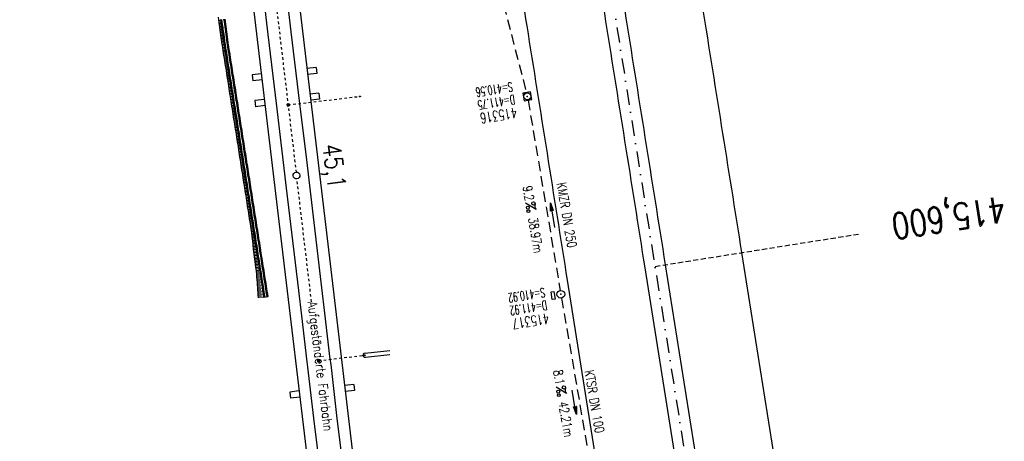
# Model space of a CAD drawing. Extents: x 447693 to 448165, y 439527 to 440695.
# Tile 4 of 16: x 447865 to 448056, y 439749 to 439831. Entities that reach past the tile are written whole.
import ezdxf
from ezdxf.enums import TextEntityAlignment as Align

# ---------------------------------------------------------------- set-up
doc = ezdxf.new("R2010")
doc.units = 0
doc.header["$LTSCALE"] = 2
doc.header["$MEASUREMENT"] = 0
for name, pattern in [('ACAD_ISO03W100', [0.5, 0.25, -0.25]), ('ACAD_ISO10W100W', [0.5, 0.25, -0.25]), ('AUSGEZOGEN', [0]), ('GESTRICH-X2', [1.5, 1, -0.5]), ('GESTRICHELT', [0.75, 0.5, -0.25]), ('STRICHPT-X3', [3, 1.5, -0.75, 0, -0.75])]:
    doc.linetypes.add(name, pattern=pattern)
doc.layers.get('0').update_dxf_attribs({"linetype": 'AUSGEZOGEN'})
for name, color, linetype in [('ACHSE', 250, 'STRICHPT-X3'), ('Bahnachse', 7, 'CONTINUOUS'), ('FBR', 8, 'CONTINUOUS'), ('Gleisachse', 7, 'CONTINUOUS'), ('HEKTOM', 250, 'GESTRICHELT'), ('Ingenieurbauwerke', 15, 'CONTINUOUS'), ('KANAL', 7, 'GESTRICH-X2'), ('PFEIL', 7, 'CONTINUOUS'), ('Regenrückhaltebecken_605', 15, 'CONTINUOUS'), ('SCHACHTNR', 6, 'CONTINUOUS'), ('SCHSYMBOL', 7, 'AUSGEZOGEN'), ('TEXTO', 4, 'CONTINUOUS'), ('TEXTU', 4, 'CONTINUOUS')]:
    doc.layers.add(name, color=color, linetype=linetype)
doc.styles.add('ROMANS', font='romans.shx', dxfattribs={"width": 0.8})

# ---------------------------------------------------------------- blocks, each defined once
blk = doc.blocks.new('20')
blk.add_lwpolyline([(-0.75, -0.75), (0.75, -0.75), (0.75, 0.75), (-0.75, 0.75)], close=True)
blk.add_circle((0, 0), 0.676)
blk.add_point((0, 0))
blk = doc.blocks.new('PROM')
blk.add_line((1.57, 1.82), (0.02, 0.02))
for centre, radius in [((0.32, 1.51), 0.317), ((0.94, 0.29), 0.283), ((1.64, 0.29), 0.283)]:
    blk.add_circle(centre, radius)
blk.add_arc((0.99, 2.68), 1.03, 239.1414, 303.3549)
blk = doc.blocks.new('PFEIL2')
at = {"color": 0}
for p, q in [((0.88, 0), (-2.4, -0.01)), ((0.88, -0.27), (0.88, 0.28)), ((0.88, 0.28), (2.43, 0.01)), ((0.91, 0.27), (0.88, 0.26)), ((0.97, 0.26), (0.88, 0.25)), ((1.02, 0.25), (0.88, 0.23)), ((1.07, 0.24), (0.88, 0.21)), ((1.13, 0.23), (0.88, 0.19)), ((1.18, 0.22), (0.88, 0.17)), ((1.24, 0.21), (0.88, 0.15)), ((1.29, 0.21), (0.88, 0.14)), ((1.34, 0.2), (0.88, 0.12)), ((1.4, 0.19), (0.88, 0.1)), ((1.45, 0.18), (0.88, 0.08)), ((1.51, 0.17), (0.88, 0.06)), ((1.56, 0.16), (0.88, 0.04)), ((1.61, 0.15), (0.88, 0.02)), ((1.67, 0.14), (0.88, 0.01)), ((1.72, 0.13), (0.88, -0.01)), ((1.78, 0.12), (0.88, -0.03)), ((1.83, 0.11), (0.88, -0.05)), ((1.88, 0.1), (0.88, -0.07)), ((1.94, 0.09), (0.88, -0.09)), ((2.05, 0.08), (0.88, -0.12)), ((1.99, 0.08), (0.88, -0.11)), ((2.1, 0.07), (0.88, -0.14)), ((2.15, 0.06), (0.88, -0.16)), ((2.21, 0.05), (0.88, -0.18)), ((2.26, 0.04), (0.88, -0.2)), ((2.32, 0.03), (0.88, -0.22)), ((2.37, 0.02), (0.88, -0.23)), ((2.42, 0.01), (0.88, -0.25)), ((2.43, 0.01), (0.88, -0.27))]:
    blk.add_line(p, q, dxfattribs=at)
blk = doc.blocks.new('GST')
at = {"color": 0}
blk.add_circle((0, 0), 0.75, dxfattribs=at)
blk.add_point((0, 0), dxfattribs=at)
blk = doc.blocks.new('17')
blk.add_lwpolyline([(-0.76, -1.22), (0.75, -1.22), (0.75, -1.8), (-0.76, -1.8)], close=True)
blk.add_blockref('GST', (0, 0))

msp = doc.modelspace()

# ---------------------------------------------------------------- linework, layer by layer
at = {"layer": 'ACHSE', "flags": 128}
msp.add_lwpolyline([(447846.97, 440672.45), (447854.98, 440622.11), (447861.86, 440578.89), (447866.77, 440548.04), (447886.41, 440424.59), (447902.12, 440325.83), (447913.91, 440251.77), (447929.62, 440153.01), (447941.41, 440078.94), (447949.27, 440029.56), (447961.05, 439955.49), (447972.84, 439881.42), (447988.55, 439782.67), (447996.25, 439734.25), (448008.19, 439659.22), (448023.91, 439560.46), (448025.33, 439551.55)], dxfattribs=at)
at = {"layer": 'Bahnachse', "linetype": 'ACAD_ISO10W100W'}
msp.add_line((447911.52, 439862.97), (447918.9, 439800.95), dxfattribs=at)
at = {"layer": 'Bahnachse', "linetype": 'ACAD_ISO10W100W', "flags": 128}
msp.add_lwpolyline([(447921.9, 439775.8), (447919.06, 439799.66)], dxfattribs=at)
at = {"layer": 'Bahnachse', "linetype": 'Continuous'}
msp.add_ellipse((447918.98, 439800.31), major_axis=(0.46, 0.46), ratio=1, start_param=4.061899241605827, end_param=10.34508454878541, dxfattribs=at)
at = {"layer": 'FBR'}
for points in [[(447869.98, 440514.59, -0.002287), (447874.61, 440486, 0.000006), (447884.43, 440424.28), (447892.29, 440374.9), (447900.15, 440325.52), (447911.93, 440251.45, -0.000002), (447919.79, 440202.07, 0.000002), (447927.65, 440152.69), (447939.43, 440078.63), (447947.29, 440029.25, 0.000001), (447953.18, 439992.21), (447959.08, 439955.18, -0.000005), (447964.97, 439918.14, 0.000005), (447970.86, 439881.11, 0.000004), (447978.72, 439831.73, -0.000003), (447986.58, 439782.35), (447994.28, 439733.94)], [(447869.98, 440514.59, -0.002287), (447874.61, 440486, 0.000006), (447884.43, 440424.28), (447892.29, 440374.9), (447900.15, 440325.52), (447911.93, 440251.45, -0.000002), (447919.79, 440202.07, 0.000002), (447927.65, 440152.69), (447939.43, 440078.63), (447947.29, 440029.25, 0.000001), (447953.18, 439992.21), (447959.08, 439955.18, -0.000005), (447964.97, 439918.14, 0.000005), (447970.86, 439881.11, 0.000004), (447978.72, 439831.73, -0.000003), (447986.58, 439782.35), (447994.28, 439733.94), (447998.04, 439710.34), (448006.22, 439658.91, -0.000001), (448014.08, 439609.53, 0.000002), (448021.93, 439560.15), (448023.35, 439551.24)], [(447874.06, 440515.26, 0.001447), (447878.56, 440486.63, 0.000006), (447888.38, 440424.91), (447896.24, 440375.53), (447904.1, 440326.15), (447915.88, 440252.08, -0.000002), (447923.74, 440202.7, 0.000002), (447931.6, 440153.32), (447943.38, 440079.25), (447951.24, 440029.88, 0.000001), (447957.13, 439992.84), (447963.03, 439955.81, -0.000005), (447968.92, 439918.77, 0.000005), (447974.81, 439881.74, 0.000004), (447982.67, 439832.36, -0.000003), (447990.53, 439782.98), (447998.23, 439734.57)], [(447874.06, 440515.26, 0.001447), (447878.56, 440486.63, 0.000006), (447888.38, 440424.91), (447896.24, 440375.53), (447904.1, 440326.15), (447915.88, 440252.08, -0.000002), (447923.74, 440202.7, 0.000002), (447931.6, 440153.32), (447943.38, 440079.25), (447951.24, 440029.88, 0.000001), (447957.13, 439992.84), (447963.03, 439955.81, -0.000005), (447968.92, 439918.77, 0.000005), (447974.81, 439881.74, 0.000004), (447982.67, 439832.36, -0.000003), (447990.53, 439782.98), (447998.23, 439734.57), (448001.99, 439710.97), (448010.17, 439659.54, -0.000001), (448018.03, 439610.16, 0.000002), (448025.88, 439560.78), (448027.3, 439551.87)], [(447896.88, 440466.95, 0.000004), (447903.2, 440427.26), (447911.05, 440377.88), (447918.91, 440328.51), (447930.7, 440254.44, -0.000002), (447938.55, 440205.06, 0.000002), (447946.41, 440155.68), (447958.2, 440081.61), (447966.05, 440032.23, 0.000001), (447971.95, 439995.2), (447977.84, 439958.16, -0.000005), (447983.73, 439921.13, 0.000005), (447989.62, 439884.1, 0.000004), (447997.48, 439834.72, -0.000003), (448005.34, 439785.34), (448013.04, 439736.92), (448016.8, 439713.32), (448024.98, 439661.89, -0.000001), (448032.84, 439612.51, 0.000002), (448040.7, 439563.13), (448042.11, 439554.22)], [(447960.08, 439851.82, 0.000002), (447963.66, 439829.34, -0.000003), (447971.52, 439779.96), (447979.22, 439731.54)]]:
    msp.add_lwpolyline(points, format="xyb", dxfattribs=at)
at = {"layer": 'Gleisachse', "linetype": 'Continuous'}
for p, q in [((447911.38, 439845.07), (447913.44, 439827.65)), ((447915.95, 439844.77), (447917.91, 439828.17)), ((447913.44, 439827.65), (447915.1, 439813.75)), ((447917.91, 439828.17), (447919.57, 439814.27)), ((447915.1, 439813.75), (447916.42, 439802.83)), ((447919.57, 439814.27), (447920.9, 439803.35)), ((447916.42, 439802.83), (447917, 439797.87)), ((447920.9, 439803.35), (447921.47, 439798.38)), ((447917, 439797.87), (447919.36, 439778)), ((447921.47, 439798.38), (447923.83, 439778.52)), ((447919.36, 439778), (447919.94, 439773.04)), ((447923.83, 439778.52), (447924.41, 439773.55)), ((447919.94, 439773.04), (447921.01, 439764.1)), ((447924.41, 439773.55), (447925.48, 439764.62)), ((447921.01, 439764.1), (447921.14, 439763.11)), ((447925.48, 439764.62), (447925.61, 439763.62)), ((447925.61, 439763.62), (447926.76, 439753.69)), ((447921.14, 439763.11), (447922.29, 439753.18)), ((447922.29, 439753.18), (447925.28, 439728.35)), ((447926.76, 439753.69), (447929.75, 439728.87))]:
    msp.add_line(p, q, dxfattribs=at)
at = {"layer": 'HEKTOM'}
msp.add_line((447988.56, 439782.66), (448028.06, 439788.94), dxfattribs=at)
at = {"layer": 'Ingenieurbauwerke', "linetype": 'Continuous'}
for p, q in [((447913.17, 439886.78), (447924.92, 439788.08)), ((447907.11, 439862.37), (447916.08, 439787.03)), ((447922.78, 439821.28), (447920.99, 439821.07)), ((447922.78, 439821.28), (447922.92, 439820.09)), ((447912.15, 439820.07), (447910.36, 439819.86)), ((447910.36, 439819.86), (447910.5, 439818.67)), ((447912.29, 439818.88), (447910.5, 439818.67)), ((447922.92, 439820.09), (447921.13, 439819.88)), ((447912.75, 439815.08), (447910.89, 439814.85)), ((447923.32, 439816.31), (447921.59, 439816.11)), ((447923.46, 439815.12), (447921.74, 439814.92)), ((447923.32, 439816.31), (447923.46, 439815.12)), ((447910.89, 439814.85), (447911.03, 439813.66)), ((447912.9, 439813.88), (447911.03, 439813.66)), ((447917.13, 439814.18), (447917.53, 439814.23)), ((447917.13, 439814.18), (447917.18, 439813.79)), ((447917.18, 439813.79), (447917.57, 439813.83)), ((447917.53, 439814.23), (447917.57, 439813.83)), ((447916.08, 439787.03), (447927.9, 439687.72)), ((447924.92, 439788.08), (447936.73, 439688.77)), ((447923.04, 439764.53), (447923.44, 439764.58)), ((447923.04, 439764.53), (447923.08, 439764.14)), ((447923.08, 439764.14), (447923.48, 439764.18)), ((447923.44, 439764.58), (447923.48, 439764.18)), ((447930.09, 439759.74), (447928.29, 439759.53)), ((447930.09, 439759.74), (447930.23, 439758.55)), ((447919.46, 439758.48), (447917.67, 439758.27)), ((447917.67, 439758.27), (447917.81, 439757.08)), ((447930.23, 439758.55), (447928.44, 439758.34)), ((447919.6, 439757.29), (447917.81, 439757.08))]:
    msp.add_line(p, q, dxfattribs=at)
at = {"layer": 'Ingenieurbauwerke', "linetype": 'ACAD_ISO03W100'}
for p, q in [((447917.35, 439814.01), (447931.41, 439815.68)), ((447923.26, 439764.36), (447932.32, 439765.43))]:
    msp.add_line(p, q, dxfattribs=at)
at = {"layer": 'Ingenieurbauwerke', "linetype": 'Continuous'}
msp.add_ellipse((447931.28, 439815.65), major_axis=(0.134, 0.015), ratio=0.555556, start_param=0, end_param=6.283185, dxfattribs=at)
msp.add_ellipse((447932.18, 439765.42), major_axis=(0.134, 0.015), ratio=0.555556, dxfattribs=at)
at = {"layer": 'KANAL'}
for p, q in [((447952.44, 439859.62), (447963.59, 439816.41)), ((447963.91, 439814.94), (447970.16, 439778)), ((447970.41, 439776.5), (447977.31, 439736.38))]:
    msp.add_line(p, q, dxfattribs=at)
at = {"layer": 'Regenrückhaltebecken_605', "linetype": 'Continuous'}
for p, q in [((447903.92, 439830.53), (447903.86, 439831.02)), ((447903.99, 439830.03), (447903.92, 439830.53)), ((447903.94, 439830.38), (447904.54, 439830.47)), ((447904.39, 439830.08), (447904.32, 439830.58)), ((447904.58, 439830.11), (447904.52, 439830.6)), ((447904.98, 439830.16), (447904.91, 439830.66)), ((447905.18, 439830.19), (447905.11, 439830.68)), ((447903.98, 439830.1), (447904.28, 439830.14)), ((447904.06, 439829.53), (447903.99, 439830.03)), ((447904.02, 439829.81), (447904.61, 439829.89)), ((447904.06, 439829.52), (447904.35, 439829.56)), ((447904.12, 439829.04), (447904.06, 439829.53)), ((447904.1, 439829.23), (447904.69, 439829.31)), ((447904.19, 439828.54), (447904.12, 439829.04)), ((447904.14, 439828.94), (447904.43, 439828.98)), ((447904.17, 439828.65), (447904.77, 439828.73)), ((447904.25, 439828.05), (447904.19, 439828.54)), ((447904.45, 439829.59), (447904.39, 439830.08)), ((447904.52, 439829.09), (447904.45, 439829.59)), ((447904.58, 439828.6), (447904.52, 439829.09)), ((447904.65, 439829.61), (447904.58, 439830.11)), ((447904.65, 439828.1), (447904.58, 439828.6)), ((447904.72, 439829.12), (447904.65, 439829.61)), ((447904.78, 439828.62), (447904.72, 439829.12)), ((447904.85, 439828.13), (447904.78, 439828.62)), ((447905.05, 439829.67), (447904.98, 439830.16)), ((447905.11, 439829.17), (447905.05, 439829.67)), ((447905.18, 439828.68), (447905.11, 439829.17)), ((447905.24, 439829.69), (447905.18, 439830.19)), ((447905.25, 439828.18), (447905.18, 439828.68)), ((447905.31, 439829.2), (447905.24, 439829.69)), ((447905.38, 439828.7), (447905.31, 439829.2)), ((447905.44, 439828.21), (447905.38, 439828.7)), ((447904.21, 439828.36), (447904.51, 439828.4)), ((447904.25, 439828.07), (447904.85, 439828.15)), ((447904.32, 439827.55), (447904.25, 439828.05)), ((447904.29, 439827.78), (447904.59, 439827.82)), ((447904.39, 439827.06), (447904.32, 439827.55)), ((447904.33, 439827.49), (447904.92, 439827.57)), ((447904.37, 439827.2), (447904.67, 439827.24)), ((447904.45, 439826.56), (447904.39, 439827.06)), ((447904.41, 439826.91), (447905, 439826.99)), ((447904.45, 439826.63), (447904.74, 439826.66)), ((447904.49, 439826.3), (447904.45, 439826.56)), ((447904.72, 439827.6), (447904.65, 439828.1)), ((447904.78, 439827.11), (447904.72, 439827.6)), ((447904.85, 439826.61), (447904.78, 439827.11)), ((447904.92, 439827.63), (447904.85, 439828.13)), ((447904.88, 439826.36), (447904.85, 439826.61)), ((447904.98, 439827.14), (447904.92, 439827.63)), ((447905.05, 439826.64), (447904.98, 439827.14)), ((447905.08, 439826.39), (447905.05, 439826.64)), ((447905.31, 439827.68), (447905.25, 439828.18)), ((447905.38, 439827.19), (447905.31, 439827.68)), ((447905.45, 439826.69), (447905.38, 439827.19)), ((447905.51, 439827.71), (447905.44, 439828.21)), ((447905.48, 439826.45), (447905.45, 439826.69)), ((447905.58, 439827.22), (447905.51, 439827.71)), ((447905.64, 439826.72), (447905.58, 439827.22)), ((447905.68, 439826.47), (447905.64, 439826.72)), ((447904.48, 439826.33), (447905.08, 439826.42)), ((447904.52, 439826.05), (447904.49, 439826.3)), ((447904.52, 439826.04), (447904.82, 439826.09)), ((447904.56, 439825.8), (447904.52, 439826.05)), ((447904.6, 439825.55), (447904.56, 439825.8)), ((447904.57, 439825.75), (447905.16, 439825.84)), ((447904.68, 439825.06), (447904.6, 439825.55)), ((447904.62, 439825.46), (447904.91, 439825.51)), ((447904.66, 439825.17), (447905.25, 439825.27)), ((447904.76, 439824.57), (447904.68, 439825.06)), ((447904.71, 439824.88), (447905, 439824.93)), ((447904.75, 439824.6), (447905.34, 439824.69)), ((447904.92, 439826.11), (447904.88, 439826.36)), ((447904.96, 439825.86), (447904.92, 439826.11)), ((447905, 439825.62), (447904.96, 439825.86)), ((447905.07, 439825.12), (447905, 439825.62)), ((447905.15, 439824.63), (447905.07, 439825.12)), ((447905.12, 439826.14), (447905.08, 439826.39)), ((447905.15, 439825.89), (447905.12, 439826.14)), ((447905.19, 439825.65), (447905.15, 439825.89)), ((447905.23, 439824.13), (447905.15, 439824.63)), ((447905.27, 439825.15), (447905.19, 439825.65)), ((447905.35, 439824.66), (447905.27, 439825.15)), ((447905.43, 439824.16), (447905.35, 439824.66)), ((447905.51, 439826.2), (447905.48, 439826.45)), ((447905.55, 439825.96), (447905.51, 439826.2)), ((447905.59, 439825.71), (447905.55, 439825.96)), ((447905.67, 439825.21), (447905.59, 439825.71)), ((447905.74, 439824.72), (447905.67, 439825.21)), ((447905.71, 439826.23), (447905.68, 439826.47)), ((447905.75, 439825.99), (447905.71, 439826.23)), ((447905.82, 439824.23), (447905.74, 439824.72)), ((447905.79, 439825.74), (447905.75, 439825.99)), ((447905.86, 439825.25), (447905.79, 439825.74)), ((447905.94, 439824.75), (447905.86, 439825.25)), ((447906.02, 439824.26), (447905.94, 439824.75)), ((447904.83, 439824.07), (447904.76, 439824.57)), ((447904.8, 439824.31), (447905.09, 439824.36)), ((447904.91, 439823.58), (447904.83, 439824.07)), ((447904.84, 439824.02), (447905.43, 439824.11)), ((447904.89, 439823.73), (447905.18, 439823.78)), ((447904.99, 439823.08), (447904.91, 439823.58)), ((447904.93, 439823.44), (447905.53, 439823.54)), ((447904.98, 439823.15), (447905.27, 439823.2)), ((447905.07, 439822.59), (447904.99, 439823.08)), ((447905.02, 439822.87), (447905.62, 439822.96)), ((447905.31, 439823.64), (447905.23, 439824.13)), ((447905.38, 439823.15), (447905.31, 439823.64)), ((447905.46, 439822.65), (447905.38, 439823.15)), ((447905.5, 439823.67), (447905.43, 439824.16)), ((447905.58, 439823.18), (447905.5, 439823.67)), ((447905.66, 439822.68), (447905.58, 439823.18)), ((447905.74, 439822.19), (447905.66, 439822.68)), ((447905.9, 439823.73), (447905.82, 439824.23)), ((447905.98, 439823.24), (447905.9, 439823.73)), ((447906.05, 439822.74), (447905.98, 439823.24)), ((447906.1, 439823.76), (447906.02, 439824.26)), ((447906.13, 439822.25), (447906.05, 439822.74)), ((447906.17, 439823.27), (447906.1, 439823.76)), ((447906.25, 439822.78), (447906.17, 439823.27)), ((447906.33, 439822.28), (447906.25, 439822.78)), ((447905.07, 439822.58), (447905.36, 439822.62)), ((447905.14, 439822.1), (447905.07, 439822.59)), ((447905.11, 439822.29), (447905.71, 439822.38)), ((447905.22, 439821.6), (447905.14, 439822.1)), ((447905.16, 439822), (447905.46, 439822.05)), ((447905.2, 439821.71), (447905.8, 439821.81)), ((447905.3, 439821.11), (447905.22, 439821.6)), ((447905.25, 439821.42), (447905.55, 439821.47)), ((447905.3, 439821.13), (447905.89, 439821.23)), ((447905.38, 439820.61), (447905.3, 439821.11)), ((447905.34, 439820.85), (447905.64, 439820.89)), ((447905.54, 439822.16), (447905.46, 439822.65)), ((447905.62, 439821.66), (447905.54, 439822.16)), ((447905.69, 439821.17), (447905.62, 439821.66)), ((447905.77, 439820.68), (447905.69, 439821.17)), ((447905.81, 439821.69), (447905.74, 439822.19)), ((447905.89, 439821.2), (447905.81, 439821.69)), ((447905.97, 439820.71), (447905.89, 439821.2)), ((447906.21, 439821.76), (447906.13, 439822.25)), ((447906.29, 439821.26), (447906.21, 439821.76)), ((447906.36, 439820.77), (447906.29, 439821.26)), ((447906.41, 439821.79), (447906.33, 439822.28)), ((447906.48, 439821.29), (447906.41, 439821.79)), ((447906.56, 439820.8), (447906.48, 439821.29)), ((447906.64, 439820.31), (447906.56, 439820.8)), ((447905.45, 439820.12), (447905.38, 439820.61)), ((447905.39, 439820.56), (447905.98, 439820.65)), ((447905.43, 439820.27), (447905.73, 439820.32)), ((447905.53, 439819.63), (447905.45, 439820.12)), ((447905.48, 439819.98), (447906.07, 439820.08)), ((447905.52, 439819.69), (447905.82, 439819.74)), ((447905.61, 439819.13), (447905.53, 439819.63)), ((447905.57, 439819.4), (447906.16, 439819.5)), ((447905.61, 439819.12), (447905.91, 439819.16)), ((447905.69, 439818.64), (447905.61, 439819.13)), ((447905.66, 439818.83), (447906.25, 439818.92)), ((447905.85, 439820.18), (447905.77, 439820.68)), ((447905.93, 439819.69), (447905.85, 439820.18)), ((447906, 439819.19), (447905.93, 439819.69)), ((447906.05, 439820.21), (447905.97, 439820.71)), ((447906.08, 439818.7), (447906, 439819.19)), ((447906.12, 439819.72), (447906.05, 439820.21)), ((447906.2, 439819.23), (447906.12, 439819.72)), ((447906.28, 439818.73), (447906.2, 439819.23)), ((447906.44, 439820.27), (447906.36, 439820.77)), ((447906.52, 439819.78), (447906.44, 439820.27)), ((447906.6, 439819.29), (447906.52, 439819.78)), ((447906.67, 439818.79), (447906.6, 439819.29)), ((447906.72, 439819.81), (447906.64, 439820.31)), ((447906.79, 439819.32), (447906.72, 439819.81)), ((447906.87, 439818.82), (447906.79, 439819.32)), ((447905.76, 439818.14), (447905.69, 439818.64)), ((447905.7, 439818.54), (447906, 439818.59)), ((447905.75, 439818.25), (447906.34, 439818.35)), ((447905.84, 439817.65), (447905.76, 439818.14)), ((447905.79, 439817.96), (447906.09, 439818.01)), ((447905.84, 439817.67), (447906.43, 439817.77)), ((447905.92, 439817.16), (447905.84, 439817.65)), ((447905.88, 439817.38), (447906.18, 439817.43)), ((447906, 439816.66), (447905.92, 439817.16)), ((447905.93, 439817.1), (447906.52, 439817.19)), ((447906.16, 439818.21), (447906.08, 439818.7)), ((447906.24, 439817.71), (447906.16, 439818.21)), ((447906.31, 439817.22), (447906.24, 439817.71)), ((447906.36, 439818.24), (447906.28, 439818.73)), ((447906.39, 439816.72), (447906.31, 439817.22)), ((447906.43, 439817.74), (447906.36, 439818.24)), ((447906.51, 439817.25), (447906.43, 439817.74)), ((447906.59, 439816.76), (447906.51, 439817.25)), ((447906.75, 439818.3), (447906.67, 439818.79)), ((447906.83, 439817.81), (447906.75, 439818.3)), ((447906.91, 439817.31), (447906.83, 439817.81)), ((447906.95, 439818.33), (447906.87, 439818.82)), ((447906.98, 439816.82), (447906.91, 439817.31)), ((447907.03, 439817.84), (447906.95, 439818.33)), ((447907.11, 439817.34), (447907.03, 439817.84)), ((447907.18, 439816.85), (447907.11, 439817.34)), ((447905.97, 439816.81), (447906.27, 439816.86)), ((447906.07, 439816.17), (447906, 439816.66)), ((447906.02, 439816.52), (447906.61, 439816.61)), ((447906.06, 439816.23), (447906.36, 439816.28)), ((447906.15, 439815.67), (447906.07, 439816.17)), ((447906.11, 439815.94), (447906.7, 439816.04)), ((447906.23, 439815.18), (447906.15, 439815.67)), ((447906.16, 439815.65), (447906.45, 439815.7)), ((447906.2, 439815.37), (447906.79, 439815.46)), ((447906.31, 439814.69), (447906.23, 439815.18)), ((447906.25, 439815.08), (447906.54, 439815.12)), ((447906.47, 439816.23), (447906.39, 439816.72)), ((447906.55, 439815.74), (447906.47, 439816.23)), ((447906.62, 439815.24), (447906.55, 439815.74)), ((447906.67, 439816.26), (447906.59, 439816.76)), ((447906.7, 439814.75), (447906.62, 439815.24)), ((447906.74, 439815.77), (447906.67, 439816.26)), ((447906.82, 439815.27), (447906.74, 439815.77)), ((447906.9, 439814.78), (447906.82, 439815.27)), ((447907.06, 439816.32), (447906.98, 439816.82)), ((447907.14, 439815.83), (447907.06, 439816.32)), ((447907.22, 439815.34), (447907.14, 439815.83)), ((447907.26, 439816.35), (447907.18, 439816.85)), ((447907.3, 439814.84), (447907.22, 439815.34)), ((447907.34, 439815.86), (447907.26, 439816.35)), ((447907.42, 439815.37), (447907.34, 439815.86)), ((447907.49, 439814.87), (447907.42, 439815.37)), ((447906.29, 439814.79), (447906.88, 439814.88)), ((447906.38, 439814.19), (447906.31, 439814.69)), ((447906.34, 439814.5), (447906.63, 439814.55)), ((447906.38, 439814.21), (447906.97, 439814.31)), ((447906.46, 439813.7), (447906.38, 439814.19)), ((447906.43, 439813.92), (447906.72, 439813.97)), ((447906.54, 439813.2), (447906.46, 439813.7)), ((447906.47, 439813.64), (447907.06, 439813.73)), ((447906.52, 439813.35), (447906.81, 439813.39)), ((447906.62, 439812.71), (447906.54, 439813.2)), ((447906.56, 439813.06), (447907.16, 439813.15)), ((447906.78, 439814.25), (447906.7, 439814.75)), ((447906.86, 439813.76), (447906.78, 439814.25)), ((447906.94, 439813.27), (447906.86, 439813.76)), ((447906.98, 439814.29), (447906.9, 439814.78)), ((447907.01, 439812.77), (447906.94, 439813.27)), ((447907.06, 439813.79), (447906.98, 439814.29)), ((447907.13, 439813.3), (447907.06, 439813.79)), ((447907.21, 439812.8), (447907.13, 439813.3)), ((447907.37, 439814.35), (447907.3, 439814.84)), ((447907.45, 439813.85), (447907.37, 439814.35)), ((447907.53, 439813.36), (447907.45, 439813.85)), ((447907.57, 439814.38), (447907.49, 439814.87)), ((447907.61, 439812.87), (447907.53, 439813.36)), ((447907.65, 439813.88), (447907.57, 439814.38)), ((447907.73, 439813.39), (447907.65, 439813.88)), ((447907.8, 439812.9), (447907.73, 439813.39)), ((447906.61, 439812.77), (447906.9, 439812.82)), ((447906.69, 439812.22), (447906.62, 439812.71)), ((447906.65, 439812.48), (447907.25, 439812.58)), ((447906.77, 439811.72), (447906.69, 439812.22)), ((447906.7, 439812.19), (447906.99, 439812.24)), ((447906.74, 439811.9), (447907.34, 439812)), ((447906.85, 439811.23), (447906.77, 439811.72)), ((447906.79, 439811.62), (447907.09, 439811.66)), ((447906.83, 439811.33), (447907.43, 439811.42)), ((447906.93, 439810.73), (447906.85, 439811.23)), ((447907.09, 439812.28), (447907.01, 439812.77)), ((447907.17, 439811.78), (447907.09, 439812.28)), ((447907.25, 439811.29), (447907.17, 439811.78)), ((447907.29, 439812.31), (447907.21, 439812.8)), ((447907.32, 439810.8), (447907.25, 439811.29)), ((447907.37, 439811.82), (447907.29, 439812.31)), ((447907.44, 439811.32), (447907.37, 439811.82)), ((447907.52, 439810.83), (447907.44, 439811.32)), ((447907.68, 439812.37), (447907.61, 439812.87)), ((447907.76, 439811.88), (447907.68, 439812.37)), ((447907.84, 439811.38), (447907.76, 439811.88)), ((447907.88, 439812.4), (447907.8, 439812.9)), ((447907.92, 439810.89), (447907.84, 439811.38)), ((447907.96, 439811.91), (447907.88, 439812.4)), ((447908.04, 439811.41), (447907.96, 439811.91)), ((447908.11, 439810.92), (447908.04, 439811.41)), ((447906.88, 439811.04), (447907.18, 439811.09)), ((447906.93, 439810.75), (447907.52, 439810.85)), ((447907.01, 439810.24), (447906.93, 439810.73)), ((447906.97, 439810.46), (447907.27, 439810.51)), ((447907.08, 439809.75), (447907.01, 439810.24)), ((447907.02, 439810.17), (447907.61, 439810.27)), ((447907.06, 439809.89), (447907.36, 439809.93)), ((447907.16, 439809.25), (447907.08, 439809.75)), ((447907.11, 439809.6), (447907.7, 439809.69)), ((447907.15, 439809.31), (447907.45, 439809.36)), ((447907.4, 439810.3), (447907.32, 439810.8)), ((447907.48, 439809.81), (447907.4, 439810.3)), ((447907.56, 439809.31), (447907.48, 439809.81)), ((447907.6, 439810.33), (447907.52, 439810.83)), ((447907.63, 439808.82), (447907.56, 439809.31)), ((447907.68, 439809.84), (447907.6, 439810.33)), ((447907.75, 439809.35), (447907.68, 439809.84)), ((447907.83, 439808.85), (447907.75, 439809.35)), ((447907.99, 439810.4), (447907.92, 439810.89)), ((447908.07, 439809.9), (447907.99, 439810.4)), ((447908.15, 439809.41), (447908.07, 439809.9)), ((447908.19, 439810.43), (447908.11, 439810.92)), ((447908.23, 439808.91), (447908.15, 439809.41)), ((447908.27, 439809.93), (447908.19, 439810.43)), ((447908.35, 439809.44), (447908.27, 439809.93)), ((447908.42, 439808.95), (447908.35, 439809.44)), ((447907.24, 439808.76), (447907.16, 439809.25)), ((447907.2, 439809.02), (447907.79, 439809.12)), ((447907.24, 439808.73), (447907.54, 439808.78)), ((447907.32, 439808.27), (447907.24, 439808.76)), ((447907.29, 439808.44), (447907.88, 439808.54)), ((447907.39, 439807.77), (447907.32, 439808.27)), ((447907.33, 439808.15), (447907.63, 439808.2)), ((447907.38, 439807.87), (447907.97, 439807.96)), ((447907.47, 439807.28), (447907.39, 439807.77)), ((447907.42, 439807.58), (447907.72, 439807.63)), ((447907.71, 439808.33), (447907.63, 439808.82)), ((447907.79, 439807.83), (447907.71, 439808.33)), ((447907.87, 439807.34), (447907.79, 439807.83)), ((447907.91, 439808.36), (447907.83, 439808.85)), ((447907.99, 439807.86), (447907.91, 439808.36)), ((447908.06, 439807.37), (447907.99, 439807.86)), ((447908.3, 439808.42), (447908.23, 439808.91)), ((447908.38, 439807.93), (447908.3, 439808.42)), ((447908.46, 439807.43), (447908.38, 439807.93)), ((447908.5, 439808.45), (447908.42, 439808.95)), ((447908.54, 439806.94), (447908.46, 439807.43)), ((447908.58, 439807.96), (447908.5, 439808.45)), ((447908.66, 439807.46), (447908.58, 439807.96)), ((447908.73, 439806.97), (447908.66, 439807.46)), ((447907.47, 439807.29), (447908.06, 439807.38)), ((447907.55, 439806.78), (447907.47, 439807.28)), ((447907.51, 439807), (447907.81, 439807.05)), ((447907.63, 439806.29), (447907.55, 439806.78)), ((447907.56, 439806.71), (447908.15, 439806.81)), ((447907.6, 439806.42), (447907.9, 439806.47)), ((447907.7, 439805.8), (447907.63, 439806.29)), ((447907.65, 439806.14), (447908.24, 439806.23)), ((447907.69, 439805.85), (447907.99, 439805.89)), ((447907.78, 439805.3), (447907.7, 439805.8)), ((447907.74, 439805.56), (447908.33, 439805.65)), ((447907.94, 439806.85), (447907.87, 439807.34)), ((447908.02, 439806.35), (447907.94, 439806.85)), ((447908.1, 439805.86), (447908.02, 439806.35)), ((447908.14, 439806.88), (447908.06, 439807.37)), ((447908.18, 439805.36), (447908.1, 439805.86)), ((447908.22, 439806.38), (447908.14, 439806.88)), ((447908.3, 439805.89), (447908.22, 439806.38)), ((447908.37, 439805.39), (447908.3, 439805.89)), ((447908.61, 439806.44), (447908.54, 439806.94)), ((447908.69, 439805.95), (447908.61, 439806.44)), ((447908.77, 439805.46), (447908.69, 439805.95)), ((447908.81, 439806.48), (447908.73, 439806.97)), ((447908.89, 439805.98), (447908.81, 439806.48)), ((447908.97, 439805.49), (447908.89, 439805.98)), ((447909.04, 439804.99), (447908.97, 439805.49)), ((447907.86, 439804.81), (447907.78, 439805.3)), ((447907.79, 439805.27), (447908.08, 439805.32)), ((447907.83, 439804.98), (447908.42, 439805.08)), ((447907.94, 439804.31), (447907.86, 439804.81)), ((447907.88, 439804.69), (447908.17, 439804.74)), ((447907.92, 439804.4), (447908.51, 439804.5)), ((447908.01, 439803.82), (447907.94, 439804.31)), ((447907.97, 439804.12), (447908.26, 439804.16)), ((447908.01, 439803.83), (447908.6, 439803.92)), ((447908.09, 439803.33), (447908.01, 439803.82)), ((447908.06, 439803.54), (447908.35, 439803.59)), ((447908.25, 439804.87), (447908.18, 439805.36)), ((447908.33, 439804.38), (447908.25, 439804.87)), ((447908.41, 439803.88), (447908.33, 439804.38)), ((447908.45, 439804.9), (447908.37, 439805.39)), ((447908.49, 439803.39), (447908.41, 439803.88)), ((447908.53, 439804.41), (447908.45, 439804.9)), ((447908.61, 439803.91), (447908.53, 439804.41)), ((447908.68, 439803.42), (447908.61, 439803.91)), ((447908.85, 439804.96), (447908.77, 439805.46)), ((447908.92, 439804.47), (447908.85, 439804.96)), ((447909, 439803.97), (447908.92, 439804.47)), ((447909.08, 439803.48), (447909, 439803.97)), ((447909.12, 439804.5), (447909.04, 439804.99)), ((447909.2, 439804.01), (447909.12, 439804.5)), ((447909.28, 439803.51), (447909.2, 439804.01)), ((447908.17, 439802.83), (447908.09, 439803.33)), ((447908.1, 439803.25), (447908.69, 439803.35)), ((447908.15, 439802.96), (447908.44, 439803.01)), ((447908.25, 439802.34), (447908.17, 439802.83)), ((447908.19, 439802.67), (447908.79, 439802.77)), ((447908.24, 439802.39), (447908.53, 439802.43)), ((447908.32, 439801.84), (447908.25, 439802.34)), ((447908.28, 439802.1), (447908.88, 439802.19)), ((447908.4, 439801.35), (447908.32, 439801.84)), ((447908.33, 439801.81), (447908.62, 439801.86)), ((447908.56, 439802.89), (447908.49, 439803.39)), ((447908.64, 439802.4), (447908.56, 439802.89)), ((447908.72, 439801.91), (447908.64, 439802.4)), ((447908.76, 439802.92), (447908.68, 439803.42)), ((447908.8, 439801.41), (447908.72, 439801.91)), ((447908.84, 439802.43), (447908.76, 439802.92)), ((447908.92, 439801.94), (447908.84, 439802.43)), ((447908.99, 439801.44), (447908.92, 439801.94)), ((447909.16, 439802.99), (447909.08, 439803.48)), ((447909.23, 439802.49), (447909.16, 439802.99)), ((447909.31, 439802), (447909.23, 439802.49)), ((447909.35, 439803.02), (447909.28, 439803.51)), ((447909.39, 439801.5), (447909.31, 439802)), ((447909.43, 439802.52), (447909.35, 439803.02)), ((447909.51, 439802.03), (447909.43, 439802.52)), ((447909.59, 439801.54), (447909.51, 439802.03)), ((447908.37, 439801.52), (447908.97, 439801.62)), ((447908.48, 439800.86), (447908.4, 439801.35)), ((447908.42, 439801.23), (447908.72, 439801.28)), ((447908.46, 439800.94), (447909.06, 439801.04)), ((447908.56, 439800.36), (447908.48, 439800.86)), ((447908.51, 439800.66), (447908.81, 439800.7)), ((447908.56, 439800.37), (447909.15, 439800.46)), ((447908.63, 439799.87), (447908.56, 439800.36)), ((447908.6, 439800.08), (447908.9, 439800.13)), ((447908.71, 439799.37), (447908.63, 439799.87)), ((447908.65, 439799.79), (447909.24, 439799.89)), ((447908.87, 439800.92), (447908.8, 439801.41)), ((447908.95, 439800.42), (447908.87, 439800.92)), ((447909.03, 439799.93), (447908.95, 439800.42)), ((447909.07, 439800.95), (447908.99, 439801.44)), ((447909.11, 439799.44), (447909.03, 439799.93)), ((447909.15, 439800.45), (447909.07, 439800.95)), ((447909.23, 439799.96), (447909.15, 439800.45)), ((447909.3, 439799.47), (447909.23, 439799.96)), ((447909.47, 439801.01), (447909.39, 439801.5)), ((447909.54, 439800.52), (447909.47, 439801.01)), ((447909.62, 439800.02), (447909.54, 439800.52)), ((447909.66, 439801.04), (447909.59, 439801.54)), ((447909.7, 439799.53), (447909.62, 439800.02)), ((447909.74, 439800.55), (447909.66, 439801.04)), ((447909.82, 439800.05), (447909.74, 439800.55)), ((447909.9, 439799.56), (447909.82, 439800.05)), ((447908.69, 439799.5), (447908.99, 439799.55)), ((447908.79, 439798.88), (447908.71, 439799.37)), ((447908.74, 439799.21), (447909.33, 439799.31)), ((447908.78, 439798.92), (447909.08, 439798.97)), ((447908.87, 439798.39), (447908.79, 439798.88)), ((447908.83, 439798.64), (447909.42, 439798.73)), ((447908.87, 439798.35), (447909.17, 439798.4)), ((447908.94, 439797.89), (447908.87, 439798.39)), ((447908.92, 439798.06), (447909.51, 439798.15)), ((447909.02, 439797.4), (447908.94, 439797.89)), ((447909.18, 439798.94), (447909.11, 439799.44)), ((447909.26, 439798.45), (447909.18, 439798.94)), ((447909.34, 439797.95), (447909.26, 439798.45)), ((447909.38, 439798.97), (447909.3, 439799.47)), ((447909.42, 439797.46), (447909.34, 439797.95)), ((447909.46, 439798.48), (447909.38, 439798.97)), ((447909.54, 439797.99), (447909.46, 439798.48)), ((447909.61, 439797.49), (447909.54, 439797.99)), ((447909.78, 439799.04), (447909.7, 439799.53)), ((447909.85, 439798.54), (447909.78, 439799.04)), ((447909.93, 439798.05), (447909.85, 439798.54)), ((447909.97, 439799.07), (447909.9, 439799.56)), ((447910.01, 439797.55), (447909.93, 439798.05)), ((447910.05, 439798.57), (447909.97, 439799.07)), ((447910.13, 439798.08), (447910.05, 439798.57)), ((447910.21, 439797.58), (447910.13, 439798.08)), ((447908.96, 439797.77), (447909.26, 439797.82)), ((447909.01, 439797.48), (447909.6, 439797.58)), ((447909.1, 439796.9), (447909.02, 439797.4)), ((447909.05, 439797.19), (447909.35, 439797.24)), ((447909.1, 439796.91), (447909.69, 439797)), ((447909.18, 439796.41), (447909.1, 439796.9)), ((447909.14, 439796.62), (447909.44, 439796.66)), ((447909.25, 439795.92), (447909.18, 439796.41)), ((447909.19, 439796.33), (447909.78, 439796.42)), ((447909.23, 439796.04), (447909.53, 439796.09)), ((447909.49, 439796.97), (447909.42, 439797.46)), ((447909.57, 439796.47), (447909.49, 439796.97)), ((447909.65, 439795.98), (447909.57, 439796.47)), ((447909.69, 439797), (447909.61, 439797.49)), ((447909.73, 439795.48), (447909.65, 439795.98)), ((447909.77, 439796.5), (447909.69, 439797)), ((447909.85, 439796.01), (447909.77, 439796.5)), ((447909.92, 439795.52), (447909.85, 439796.01)), ((447910.09, 439797.06), (447910.01, 439797.55)), ((447910.16, 439796.57), (447910.09, 439797.06)), ((447910.24, 439796.07), (447910.16, 439796.57)), ((447910.28, 439797.09), (447910.21, 439797.58)), ((447910.32, 439795.58), (447910.24, 439796.07)), ((447910.36, 439796.6), (447910.28, 439797.09)), ((447910.44, 439796.1), (447910.36, 439796.6)), ((447910.52, 439795.61), (447910.44, 439796.1)), ((447909.33, 439795.42), (447909.25, 439795.92)), ((447909.28, 439795.75), (447909.87, 439795.85)), ((447909.32, 439795.46), (447909.62, 439795.51)), ((447909.41, 439794.93), (447909.33, 439795.42)), ((447909.37, 439795.17), (447909.96, 439795.27)), ((447909.49, 439794.43), (447909.41, 439794.93)), ((447909.42, 439794.89), (447909.71, 439794.93)), ((447909.46, 439794.6), (447910.05, 439794.69)), ((447909.56, 439793.94), (447909.49, 439794.43)), ((447909.51, 439794.31), (447909.8, 439794.36)), ((447909.55, 439794.02), (447910.14, 439794.12)), ((447909.8, 439794.99), (447909.73, 439795.48)), ((447909.88, 439794.5), (447909.8, 439794.99)), ((447909.96, 439794), (447909.88, 439794.5)), ((447910, 439795.02), (447909.92, 439795.52)), ((447910.08, 439794.53), (447910, 439795.02)), ((447910.16, 439794.03), (447910.08, 439794.53)), ((447910.23, 439793.54), (447910.16, 439794.03)), ((447910.4, 439795.08), (447910.32, 439795.58)), ((447910.47, 439794.59), (447910.4, 439795.08)), ((447910.55, 439794.1), (447910.47, 439794.59)), ((447910.59, 439795.11), (447910.52, 439795.61)), ((447910.63, 439793.6), (447910.55, 439794.1)), ((447910.67, 439794.62), (447910.59, 439795.11)), ((447910.75, 439794.13), (447910.67, 439794.62)), ((447910.83, 439793.63), (447910.75, 439794.13)), ((447909.64, 439793.45), (447909.56, 439793.94)), ((447909.6, 439793.73), (447909.89, 439793.78)), ((447909.64, 439793.44), (447910.23, 439793.54)), ((447909.72, 439792.95), (447909.64, 439793.45)), ((447909.69, 439793.16), (447909.98, 439793.2)), ((447909.8, 439792.46), (447909.72, 439792.95)), ((447909.73, 439792.87), (447910.32, 439792.96)), ((447909.78, 439792.58), (447910.07, 439792.63)), ((447909.87, 439791.96), (447909.8, 439792.46)), ((447909.82, 439792.29), (447910.42, 439792.39)), ((447910.04, 439793.51), (447909.96, 439794)), ((447910.11, 439793.01), (447910.04, 439793.51)), ((447910.19, 439792.52), (447910.11, 439793.01)), ((447910.27, 439792.03), (447910.19, 439792.52)), ((447910.31, 439793.05), (447910.23, 439793.54)), ((447910.39, 439792.55), (447910.31, 439793.05)), ((447910.47, 439792.06), (447910.39, 439792.55)), ((447910.71, 439793.11), (447910.63, 439793.6)), ((447910.78, 439792.61), (447910.71, 439793.11)), ((447910.86, 439792.12), (447910.78, 439792.61)), ((447910.9, 439793.14), (447910.83, 439793.63)), ((447910.94, 439791.63), (447910.86, 439792.12)), ((447910.98, 439792.64), (447910.9, 439793.14)), ((447911.06, 439792.15), (447910.98, 439792.64)), ((447911.14, 439791.66), (447911.06, 439792.15)), ((447909.87, 439792), (447910.16, 439792.05)), ((447909.95, 439791.47), (447909.87, 439791.96)), ((447909.91, 439791.71), (447910.51, 439791.81)), ((447910.03, 439790.98), (447909.95, 439791.47)), ((447909.96, 439791.43), (447910.26, 439791.47)), ((447910, 439791.14), (447910.6, 439791.23)), ((447910.11, 439790.48), (447910.03, 439790.98)), ((447910.05, 439790.85), (447910.35, 439790.9)), ((447910.09, 439790.56), (447910.69, 439790.66)), ((447910.18, 439789.99), (447910.11, 439790.48)), ((447910.14, 439790.27), (447910.44, 439790.32)), ((447910.35, 439791.53), (447910.27, 439792.03)), ((447910.42, 439791.04), (447910.35, 439791.53)), ((447910.5, 439790.54), (447910.42, 439791.04)), ((447910.54, 439791.56), (447910.47, 439792.06)), ((447910.58, 439790.05), (447910.5, 439790.54)), ((447910.62, 439791.07), (447910.54, 439791.56)), ((447910.7, 439790.58), (447910.62, 439791.07)), ((447910.78, 439790.08), (447910.7, 439790.58)), ((447911.02, 439791.13), (447910.94, 439791.63)), ((447911.09, 439790.64), (447911.02, 439791.13)), ((447911.17, 439790.14), (447911.09, 439790.64)), ((447911.21, 439791.16), (447911.14, 439791.66)), ((447911.29, 439790.67), (447911.21, 439791.16)), ((447911.37, 439790.17), (447911.29, 439790.67)), ((447910.26, 439789.49), (447910.18, 439789.99)), ((447910.19, 439789.98), (447910.78, 439790.08)), ((447910.23, 439789.7), (447910.53, 439789.74)), ((447910.3, 439789.25), (447910.26, 439789.49)), ((447910.28, 439789.41), (447910.87, 439789.5)), ((447910.34, 439789), (447910.3, 439789.25)), ((447910.32, 439789.13), (447910.62, 439789.17)), ((447910.37, 439788.75), (447910.34, 439789)), ((447910.36, 439788.84), (447910.96, 439788.91)), ((447910.39, 439788.5), (447910.37, 439788.75)), ((447910.39, 439788.56), (447910.7, 439788.59)), ((447910.44, 439788.01), (447910.39, 439788.5)), ((447910.42, 439788.27), (447911.05, 439788.33)), ((447910.66, 439789.56), (447910.58, 439790.05)), ((447910.73, 439789.06), (447910.66, 439789.56)), ((447910.81, 439788.57), (447910.73, 439789.06)), ((447910.85, 439789.59), (447910.78, 439790.08)), ((447910.89, 439788.08), (447910.81, 439788.57)), ((447910.93, 439789.09), (447910.85, 439789.59)), ((447911.01, 439788.6), (447910.93, 439789.09)), ((447911.09, 439788.11), (447911.01, 439788.6)), ((447911.25, 439789.65), (447911.17, 439790.14)), ((447911.33, 439789.16), (447911.25, 439789.65)), ((447911.4, 439788.66), (447911.33, 439789.16)), ((447911.45, 439789.68), (447911.37, 439790.17)), ((447911.48, 439788.17), (447911.4, 439788.66)), ((447911.52, 439789.19), (447911.45, 439789.68)), ((447911.6, 439788.69), (447911.52, 439789.19)), ((447911.68, 439788.2), (447911.6, 439788.69)), ((447910.49, 439787.51), (447910.44, 439788.01)), ((447910.45, 439787.98), (447910.77, 439788.01)), ((447910.48, 439787.69), (447911.14, 439787.75)), ((447910.54, 439787.01), (447910.49, 439787.51)), ((447910.5, 439787.4), (447910.85, 439787.43)), ((447910.53, 439787.1), (447911.23, 439787.17)), ((447910.59, 439786.51), (447910.54, 439787.01)), ((447910.56, 439786.81), (447910.92, 439786.85)), ((447910.59, 439786.52), (447911.32, 439786.59)), ((447910.62, 439786.26), (447910.59, 439786.51)), ((447910.97, 439787.58), (447910.89, 439788.08)), ((447911.04, 439787.09), (447910.97, 439787.58)), ((447911.12, 439786.59), (447911.04, 439787.09)), ((447911.16, 439787.61), (447911.09, 439788.11)), ((447911.2, 439786.1), (447911.12, 439786.59)), ((447911.24, 439787.12), (447911.16, 439787.61)), ((447911.32, 439786.62), (447911.24, 439787.12)), ((447911.4, 439786.13), (447911.32, 439786.62)), ((447911.56, 439787.67), (447911.48, 439788.17)), ((447911.64, 439787.18), (447911.56, 439787.67)), ((447911.72, 439786.69), (447911.64, 439787.18)), ((447911.76, 439787.71), (447911.68, 439788.2)), ((447911.79, 439786.19), (447911.72, 439786.69)), ((447911.84, 439787.21), (447911.76, 439787.71)), ((447911.91, 439786.72), (447911.84, 439787.21)), ((447911.99, 439786.22), (447911.91, 439786.72)), ((447910.62, 439786.23), (447910.99, 439786.27)), ((447910.64, 439786.01), (447910.62, 439786.26)), ((447910.7, 439785.52), (447910.64, 439786.01)), ((447910.65, 439785.94), (447911.41, 439786.02)), ((447910.69, 439785.64), (447911.07, 439785.69)), ((447910.77, 439785.02), (447910.7, 439785.52)), ((447910.73, 439785.35), (447911.5, 439785.45)), ((447910.76, 439785.06), (447911.16, 439785.11)), ((447910.84, 439784.52), (447910.77, 439785.02)), ((447910.8, 439784.77), (447911.59, 439784.88)), ((447910.84, 439784.48), (447911.24, 439784.53)), ((447910.9, 439784.03), (447910.84, 439784.52)), ((447911.28, 439785.61), (447911.2, 439786.1)), ((447911.35, 439785.11), (447911.28, 439785.61)), ((447911.43, 439784.62), (447911.35, 439785.11)), ((447911.47, 439785.64), (447911.4, 439786.13)), ((447911.51, 439784.12), (447911.43, 439784.62)), ((447911.55, 439785.14), (447911.47, 439785.64)), ((447911.63, 439784.65), (447911.55, 439785.14)), ((447911.71, 439784.15), (447911.63, 439784.65)), ((447911.87, 439785.7), (447911.79, 439786.19)), ((447911.95, 439785.2), (447911.87, 439785.7)), ((447912.03, 439784.71), (447911.95, 439785.2)), ((447912.07, 439785.73), (447911.99, 439786.22)), ((447912.1, 439784.22), (447912.03, 439784.71)), ((447912.15, 439785.24), (447912.07, 439785.73)), ((447912.22, 439784.74), (447912.15, 439785.24)), ((447912.3, 439784.25), (447912.22, 439784.74)), ((447910.88, 439784.19), (447911.68, 439784.3)), ((447910.97, 439783.53), (447910.9, 439784.03)), ((447910.92, 439783.9), (447911.33, 439783.96)), ((447910.96, 439783.61), (447911.78, 439783.72)), ((447911.04, 439783.04), (447910.97, 439783.53)), ((447911, 439783.32), (447911.41, 439783.38)), ((447911.04, 439783.04), (447911.87, 439783.14)), ((447911.11, 439782.54), (447911.04, 439783.04)), ((447911.08, 439782.75), (447911.49, 439782.8)), ((447911.12, 439782.46), (447911.96, 439782.57)), ((447911.59, 439783.63), (447911.51, 439784.12)), ((447911.67, 439783.14), (447911.59, 439783.63)), ((447911.74, 439782.64), (447911.67, 439783.14)), ((447911.79, 439783.66), (447911.71, 439784.15)), ((447911.82, 439782.15), (447911.74, 439782.64)), ((447911.86, 439783.17), (447911.79, 439783.66)), ((447911.94, 439782.67), (447911.86, 439783.17)), ((447912.02, 439782.18), (447911.94, 439782.67)), ((447912.18, 439783.72), (447912.1, 439784.22)), ((447912.26, 439783.23), (447912.18, 439783.72)), ((447912.34, 439782.73), (447912.26, 439783.23)), ((447912.38, 439783.75), (447912.3, 439784.25)), ((447912.41, 439782.24), (447912.34, 439782.73)), ((447912.46, 439783.26), (447912.38, 439783.75)), ((447912.53, 439782.77), (447912.46, 439783.26)), ((447912.61, 439782.27), (447912.53, 439782.77)), ((447911.17, 439782.05), (447911.11, 439782.54)), ((447911.16, 439782.16), (447911.58, 439782.22)), ((447911.21, 439781.8), (447911.17, 439782.05)), ((447911.2, 439781.88), (447912.05, 439781.99)), ((447911.24, 439781.55), (447911.21, 439781.8)), ((447911.23, 439781.6), (447911.66, 439781.65)), ((447911.26, 439781.3), (447911.24, 439781.55)), ((447911.26, 439781.32), (447912.14, 439781.39)), ((447911.27, 439781.05), (447911.26, 439781.3)), ((447911.31, 439780.55), (447911.27, 439781.05)), ((447911.28, 439781.03), (447911.73, 439781.07)), ((447911.3, 439780.74), (447912.23, 439780.81)), ((447911.9, 439781.65), (447911.82, 439782.15)), ((447911.98, 439781.16), (447911.9, 439781.65)), ((447912.05, 439780.67), (447911.98, 439781.16)), ((447912.1, 439781.68), (447912.02, 439782.18)), ((447912.13, 439780.17), (447912.05, 439780.67)), ((447912.17, 439781.19), (447912.1, 439781.68)), ((447912.25, 439780.7), (447912.17, 439781.19)), ((447912.33, 439780.2), (447912.25, 439780.7)), ((447912.49, 439781.75), (447912.41, 439782.24)), ((447912.57, 439781.25), (447912.49, 439781.75)), ((447912.65, 439780.76), (447912.57, 439781.25)), ((447912.69, 439781.78), (447912.61, 439782.27)), ((447912.72, 439780.26), (447912.65, 439780.76)), ((447912.77, 439781.28), (447912.69, 439781.78)), ((447912.84, 439780.79), (447912.77, 439781.28)), ((447912.92, 439780.3), (447912.84, 439780.79)), ((447911.35, 439780.05), (447911.31, 439780.55)), ((447911.32, 439780.45), (447911.8, 439780.48)), ((447911.34, 439780.16), (447912.32, 439780.23)), ((447911.39, 439779.55), (447911.35, 439780.05)), ((447911.36, 439779.87), (447911.87, 439779.9)), ((447911.38, 439779.58), (447912.41, 439779.65)), ((447911.42, 439779.05), (447911.39, 439779.55)), ((447911.41, 439779.28), (447911.93, 439779.32)), ((447911.46, 439778.55), (447911.42, 439779.05)), ((447911.43, 439778.99), (447912.51, 439779.07)), ((447911.45, 439778.7), (447912, 439778.74)), ((447912.21, 439779.68), (447912.13, 439780.17)), ((447912.29, 439779.18), (447912.21, 439779.68)), ((447912.36, 439778.69), (447912.29, 439779.18)), ((447912.41, 439779.71), (447912.33, 439780.2)), ((447912.48, 439779.22), (447912.41, 439779.71)), ((447912.56, 439778.72), (447912.48, 439779.22)), ((447912.8, 439779.77), (447912.72, 439780.26)), ((447912.88, 439779.28), (447912.8, 439779.77)), ((447912.96, 439778.78), (447912.88, 439779.28)), ((447913, 439779.8), (447912.92, 439780.3)), ((447913.03, 439778.29), (447912.96, 439778.78)), ((447913.08, 439779.31), (447913, 439779.8)), ((447913.15, 439778.81), (447913.08, 439779.31)), ((447913.23, 439778.32), (447913.15, 439778.81)), ((447911.5, 439778.05), (447911.46, 439778.55)), ((447911.47, 439778.41), (447912.6, 439778.49)), ((447911.49, 439778.12), (447912.07, 439778.16)), ((447911.54, 439777.55), (447911.5, 439778.05)), ((447911.51, 439777.83), (447912.69, 439777.92)), ((447911.54, 439777.54), (447912.13, 439777.58)), ((447911.57, 439777.05), (447911.54, 439777.55)), ((447911.56, 439777.25), (447912.78, 439777.34)), ((447911.61, 439776.55), (447911.57, 439777.05)), ((447911.58, 439776.96), (447912.2, 439777)), ((447912.44, 439778.2), (447912.36, 439778.69)), ((447912.52, 439777.7), (447912.44, 439778.2)), ((447912.6, 439777.21), (447912.52, 439777.7)), ((447912.64, 439778.23), (447912.56, 439778.72)), ((447912.67, 439776.71), (447912.6, 439777.21)), ((447912.72, 439777.73), (447912.64, 439778.23)), ((447912.67, 439776.71), (447913.46, 439776.84)), ((447912.79, 439777.24), (447912.72, 439777.73)), ((447912.87, 439776.75), (447912.79, 439777.24)), ((447913.11, 439777.8), (447913.03, 439778.29)), ((447913.19, 439777.3), (447913.11, 439777.8)), ((447913.27, 439776.81), (447913.19, 439777.3)), ((447913.31, 439777.83), (447913.23, 439778.32)), ((447913.39, 439777.33), (447913.31, 439777.83)), ((447913.46, 439776.84), (447913.39, 439777.33)), ((447911.6, 439776.66), (447912.87, 439776.76)), ((447932.27, 439765.83), (447937.06, 439766.36)), ((447932.36, 439765.04), (447937.12, 439765.56))]:
    msp.add_line(p, q, dxfattribs=at)
msp.add_ellipse((447932.28, 439765.43), major_axis=(0.284, 0.284), ratio=1, start_param=0.80064, end_param=4.13058, dxfattribs=at)

# ---------------------------------------------------------------- block references
at = {"layer": 'PFEIL'}
for p, rotation in [((447968.66, 439792.58), 99.6036999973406), ((447972.87, 439756.28), 279.7701000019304)]:
    msp.add_blockref('PFEIL2', p, dxfattribs=dict(at, rotation=rotation))
at = {"layer": 'SCHSYMBOL', "rotation": 279.0410999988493}
for name, p in [('20', (447963.77, 439815.67)), ('17', (447970.27, 439777.25))]:
    msp.add_blockref(name, p, dxfattribs=at)
at = {"layer": 'TEXTU'}
for p, rotation in [((447963.42, 439794.94), 279.6036999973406), ((447969.32, 439759.22), 279.7701000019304)]:
    msp.add_blockref('PROM', p, dxfattribs=dict(at, rotation=rotation))

# ---------------------------------------------------------------- texts
at = {"layer": 'Bahnachse', "linetype": 'Continuous', "style": 'ROMANS', "oblique": 0, "width": 0.8334}
msp.add_text('45,1', height=3.5, rotation=277.7297, dxfattribs=at).set_placement((447924, 439806.22))
at = {"layer": 'HEKTOM', "style": 'ROMANS', "width": 0.8}
msp.add_text('415,600', height=5, rotation=189.0411, dxfattribs=at).set_placement((448056.16, 439796.29))
at = {"layer": 'Ingenieurbauwerke', "linetype": 'Continuous', "style": 'ROMANS', "oblique": 360, "width": 0.8334}
msp.add_text('Aufgeständerte Fahrbahn', height=1.8, rotation=277.2397, dxfattribs=at).set_placement((447921.14, 439775.72))
at = {"layer": 'SCHACHTNR', "style": 'ROMANS'}
for s, height, width, p in [('S=410.56', 1.8, 0.6, (447960.78, 439818.44)), ('D=411.75', 1.8, 0.6, (447961.19, 439815.97)), ('415316', 2, 0.7, (447961.59, 439813.5)), ('S=410.92', 1.8, 0.6, (447967.06, 439778.51)), ('D=411.92', 1.8, 0.6, (447967.43, 439776.04)), ('415317', 2, 0.7, (447967.84, 439773.57))]:
    msp.add_text(s, height=height, rotation=189.0411, dxfattribs=dict(at, width=width)).set_placement(p)
at = {"layer": 'TEXTO', "style": 'ROMANS', "width": 0.75}
for s, rotation, p in [('KMZR DN 250', 279.6037, (447970.55, 439792.48)), ('KTSR DN 100', 279.7701, (447975.92, 439756.27))]:
    msp.add_text(s, height=1.8, rotation=rotation, dxfattribs=at).set_placement(p, align=Align.CENTER)
at = {"layer": 'TEXTU', "style": 'ROMANS', "width": 0.75}
for s, rotation, p in [('9.2', 279.6037, (447962.87, 439798.14)), ('38.97m', 279.6037, (447963.93, 439791.98)), ('8.1', 279.7701, (447968.78, 439762.41)), ('42.21m', 279.7701, (447969.81, 439756.25))]:
    msp.add_text(s, height=1.8, rotation=rotation, dxfattribs=at).set_placement(p)

doc.saveas('drawing.dxf')
